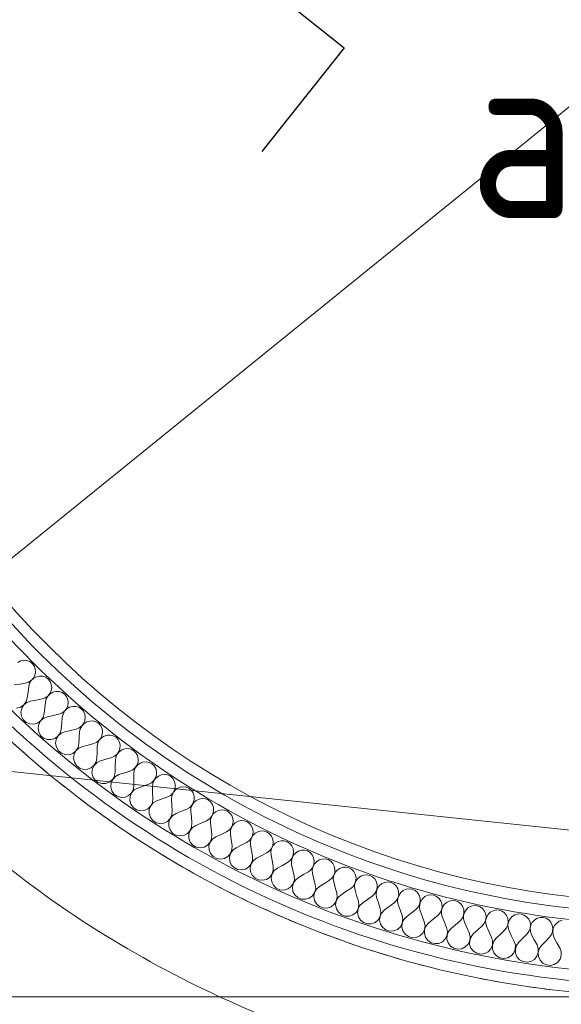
# Model space of a CAD drawing. Header units: millimetres. Extents: x -39149 to 267781, y -2340 to 58540.
# Tile 208 of 244: x 36311 to 36883, y 38920 to 39961. Entities that reach past the tile are written whole.
import ezdxf
from ezdxf.enums import TextEntityAlignment as Align

# ---------------------------------------------------------------- set-up
doc = ezdxf.new("R2010")
doc.units = ezdxf.units.MM
doc.header["$LTSCALE"] = 100
doc.header["$MEASUREMENT"] = 0
doc.linetypes.add('B0701', pattern=[46.823999, 31.199999, -15.624])
for name, color, linetype in [('22 C Binnenwanden', 7, 'Continuous'), ('22 C Binnenwanden Doorsnede-arcering', 7, 'Continuous'), ('22 C Binnenwanden Laagscheidingslijnen', 7, 'Continuous'), ('45 Plafond', 7, 'Continuous'), ('EL6311--_LICHT_BINNEN', 3, 'Continuous'), ('T Maatvoering 1_ 50', 7, 'Continuous')]:
    doc.layers.add(name, color=color, linetype=linetype)
doc.styles.add('BURO-018', font='isocp.shx', dxfattribs={"height": 180})

# ---------------------------------------------------------------- blocks, each defined once
blk = doc.blocks.new('Slab_121_7', base_point=(40134.1, 38927.6))
at = {"layer": '45 Plafond', "color": 8, "linetype": 'B0701', "lineweight": 0}
for points in [[(40134.1, 38927.6), (36994.9, 38927.6, -0.445204), (35975.5, 40059.7), (35886.2, 39209.2, 0.445204), (36994.9, 37978), (40267.5, 37978)], [(40044.2, 38823.6), (40148.4, 38082), (36994.9, 38082, -0.445204), (35989.6, 39198.4), (36010.8, 39399.4, 0.271031), (36994.9, 38823.6)]]:
    blk.add_lwpolyline(points, format="xyb", close=True, dxfattribs=at)
blk = doc.blocks.new('Slab_122_7', base_point=(40044.2, 38823.6))
at = {"layer": '45 Plafond', "color": 8, "linetype": 'B0701', "lineweight": 0}
blk.add_lwpolyline([(40044.2, 38823.6), (36994.9, 38823.6, -0.271031), (36010.8, 39399.4), (35989.6, 39198.4, 0.445204), (36994.9, 38082), (40148.4, 38082)], format="xyb", close=True, dxfattribs=at)
blk = doc.blocks.new('*X629')
at = {"layer": '22 C Binnenwanden Doorsnede-arcering', "color": 8, "linetype": 'Continuous', "lineweight": 0}
for p, q in [((36308.4, 39281.1), (36311.5, 39282.6)), ((36311.5, 39282.6), (36314.8, 39283.3)), ((36314.8, 39283.3), (36318.1, 39283)), ((36318.1, 39283), (36321.2, 39281.9)), ((36321.2, 39281.9), (36323.8, 39279.9)), ((36323.8, 39279.9), (36325.7, 39277.3)), ((36325.7, 39277.3), (36326.9, 39274.2)), ((36327.2, 39270.9), (36326.5, 39267.6)), ((36326.9, 39274.2), (36327.2, 39270.9)), ((36319.9, 39260.1), (36316.6, 39259.1)), ((36322.7, 39262), (36319.9, 39260.1)), ((36321, 39259), (36322.8, 39261.9)), ((36325, 39264.5), (36322.7, 39262)), ((36322.8, 39261.9), (36325.3, 39264.3)), ((36326.5, 39267.6), (36325, 39264.5)), ((36325.3, 39264.3), (36328.3, 39265.8)), ((36328.3, 39265.8), (36331.6, 39266.6)), ((36331.6, 39266.6), (36334.9, 39266.4)), ((36334.9, 39266.4), (36338, 39265.3)), ((36338, 39265.3), (36340.7, 39263.4)), ((36340.7, 39263.4), (36342.7, 39260.9)), ((36342.7, 39260.9), (36343.9, 39257.8)), ((36304.5, 39257.2), (36310.6, 39258.1)), ((36310.6, 39258.1), (36316.6, 39259.1)), ((36318.5, 39243.6), (36319.3, 39249.7)), ((36319.3, 39249.7), (36320.1, 39255.7)), ((36320.1, 39255.7), (36321, 39259)), ((36343.7, 39251.2), (36342.3, 39248.1)), ((36342.6, 39247.8), (36345.6, 39249.5)), ((36344.3, 39254.5), (36343.7, 39251.2)), ((36343.9, 39257.8), (36344.3, 39254.5)), ((36345.6, 39249.5), (36348.8, 39250.3)), ((36348.8, 39250.3), (36352.2, 39250.2)), ((36352.2, 39250.2), (36355.3, 39249.2)), ((36355.3, 39249.2), (36358, 39247.4)), ((36317.3, 39239.6), (36314.8, 39236.2)), ((36314.8, 39236.2), (36318.1, 39238.8)), ((36318.5, 39243.6), (36317.3, 39239.6)), ((36318.1, 39238.8), (36322, 39240.2)), ((36322, 39240.2), (36328, 39241.3)), ((36328, 39241.3), (36334.1, 39242.5)), ((36337.3, 39243.6), (36334.1, 39242.5)), ((36336.9, 39233.1), (36337.6, 39239.2)), ((36340.1, 39245.5), (36337.3, 39243.6)), ((36337.6, 39239.2), (36338.5, 39242.5)), ((36338.5, 39242.5), (36340.2, 39245.4)), ((36342.3, 39248.1), (36340.1, 39245.5)), ((36340.2, 39245.4), (36342.6, 39247.8)), ((36358, 39247.4), (36360.1, 39244.9)), ((36360.1, 39244.9), (36361.4, 39241.9)), ((36361.4, 39241.9), (36361.8, 39238.6)), ((36361.8, 39238.6), (36361.4, 39235.3)), ((36311.3, 39233.8), (36307.3, 39232.7)), ((36314.8, 39236.2), (36311.3, 39233.8)), ((36311.7, 39228.5), (36312.6, 39232.6)), ((36312.3, 39224.3), (36311.7, 39228.5)), ((36312.6, 39232.6), (36314.8, 39236.2)), ((36336.3, 39227), (36336.9, 39233.1)), ((36357.9, 39229.5), (36355.1, 39227.5)), ((36356.3, 39226.4), (36357.9, 39229.4)), ((36360, 39232.1), (36357.9, 39229.5)), ((36357.9, 39229.4), (36360.3, 39231.9)), ((36361.4, 39235.3), (36360, 39232.1)), ((36360.3, 39231.9), (36363.2, 39233.6)), ((36363.2, 39233.6), (36366.5, 39234.5)), ((36366.5, 39234.5), (36369.8, 39234.5)), ((36369.8, 39234.5), (36373, 39233.6)), ((36373, 39233.6), (36375.7, 39231.8)), ((36375.7, 39231.8), (36377.9, 39229.4)), ((36377.9, 39229.4), (36379.2, 39226.4)), ((36314.2, 39220.6), (36312.3, 39224.3)), ((36317.3, 39217.7), (36314.2, 39220.6)), ((36321.2, 39216.1), (36317.3, 39217.7)), ((36332.8, 39219.5), (36329.4, 39217)), ((36330.7, 39215.9), (36332.8, 39219.5)), ((36335.2, 39223), (36332.8, 39219.5)), ((36332.8, 39219.5), (36336, 39222.2)), ((36336.3, 39227), (36335.2, 39223)), ((36336, 39222.2), (36339.9, 39223.7)), ((36339.9, 39223.7), (36345.9, 39225)), ((36345.9, 39225), (36351.9, 39226.3)), ((36355.1, 39227.5), (36351.9, 39226.3)), ((36355, 39217), (36355.5, 39223.1)), ((36355.5, 39223.1), (36356.3, 39226.4)), ((36379.4, 39219.7), (36378.1, 39216.6)), ((36378.4, 39216.3), (36381.3, 39218.1)), ((36379.2, 39226.4), (36379.8, 39223.1)), ((36379.8, 39223.1), (36379.4, 39219.7)), ((36381.3, 39218.1), (36384.5, 39219.1)), ((36384.5, 39219.1), (36387.8, 39219.2)), ((36387.8, 39219.2), (36391, 39218.3)), ((36391, 39218.3), (36393.8, 39216.7)), ((36325.4, 39215.8), (36321.2, 39216.1)), ((36329.4, 39217), (36325.4, 39215.8)), ((36329.9, 39211.7), (36330.7, 39215.9)), ((36330.6, 39207.6), (36329.9, 39211.7)), ((36332.6, 39203.9), (36330.6, 39207.6)), ((36354.5, 39210.9), (36353.5, 39206.8)), ((36354.3, 39206.1), (36358.2, 39207.7)), ((36354.5, 39210.9), (36355, 39217)), ((36358.2, 39207.7), (36364.2, 39209.1)), ((36364.2, 39209.1), (36370.1, 39210.5)), ((36373.3, 39211.8), (36370.1, 39210.5)), ((36376, 39213.9), (36373.3, 39211.8)), ((36373.5, 39201.3), (36373.8, 39207.5)), ((36373.8, 39207.5), (36374.5, 39210.8)), ((36374.5, 39210.8), (36376.1, 39213.8)), ((36378.1, 39216.6), (36376, 39213.9)), ((36376.1, 39213.8), (36378.4, 39216.3)), ((36393.8, 39216.7), (36396, 39214.3)), ((36396, 39214.3), (36397.5, 39211.3)), ((36397.5, 39211.3), (36398.1, 39208)), ((36398.1, 39208), (36397.7, 39204.7)), ((36335.8, 39201.1), (36332.6, 39203.9)), ((36339.7, 39199.6), (36335.8, 39201.1)), ((36343.9, 39199.5), (36339.7, 39199.6)), ((36347.9, 39200.7), (36343.9, 39199.5)), ((36351.2, 39203.3), (36347.9, 39200.7)), ((36348.5, 39195.5), (36349.2, 39199.6)), ((36349.2, 39199.6), (36351.2, 39203.3)), ((36353.5, 39206.8), (36351.2, 39203.3)), ((36351.2, 39203.3), (36354.3, 39206.1)), ((36373.1, 39195.2), (36373.5, 39201.3)), ((36394.5, 39198.7), (36391.9, 39196.6)), ((36393.1, 39195.6), (36394.6, 39198.7)), ((36396.5, 39201.5), (36394.5, 39198.7)), ((36394.6, 39198.7), (36396.9, 39201.2)), ((36397.7, 39204.7), (36396.5, 39201.5)), ((36396.9, 39201.2), (36399.7, 39203.1)), ((36399.7, 39203.1), (36402.9, 39204.2)), ((36402.9, 39204.2), (36406.2, 39204.3)), ((36406.2, 39204.3), (36409.4, 39203.6)), ((36409.4, 39203.6), (36412.3, 39202)), ((36412.3, 39202), (36414.5, 39199.6)), ((36414.5, 39199.6), (36416.1, 39196.7)), ((36416.1, 39196.7), (36416.7, 39193.4)), ((36349.3, 39191.3), (36348.5, 39195.5)), ((36351.4, 39187.7), (36349.3, 39191.3)), ((36354.6, 39185), (36351.4, 39187.7)), ((36370, 39187.5), (36366.7, 39184.9)), ((36368.1, 39183.8), (36370, 39187.5)), ((36372.2, 39191.1), (36370, 39187.5)), ((36370, 39187.5), (36373.1, 39190.4)), ((36373.1, 39195.2), (36372.2, 39191.1)), ((36373.1, 39190.4), (36376.9, 39192.1)), ((36376.9, 39192.1), (36382.8, 39193.7)), ((36382.8, 39193.7), (36388.8, 39195.3)), ((36391.9, 39196.6), (36388.8, 39195.3)), ((36392.3, 39186.1), (36392.5, 39192.3)), ((36392.5, 39192.3), (36393.1, 39195.6)), ((36415.4, 39186.9), (36413.5, 39184.1)), ((36413.5, 39184), (36415.7, 39186.6)), ((36416.5, 39190.1), (36415.4, 39186.9)), ((36415.7, 39186.6), (36418.5, 39188.6)), ((36416.7, 39193.4), (36416.5, 39190.1)), ((36418.5, 39188.6), (36421.7, 39189.7)), ((36421.7, 39189.7), (36425, 39189.9)), ((36425, 39189.9), (36428.2, 39189.3)), ((36428.2, 39189.3), (36431.1, 39187.7)), ((36431.1, 39187.7), (36433.4, 39185.4)), ((36358.6, 39183.6), (36354.6, 39185)), ((36362.8, 39183.5), (36358.6, 39183.6)), ((36366.7, 39184.9), (36362.8, 39183.5)), ((36367.5, 39179.6), (36368.1, 39183.8)), ((36368.4, 39175.5), (36367.5, 39179.6)), ((36391.3, 39175.9), (36389.2, 39172.3)), ((36392.1, 39180), (36391.3, 39175.9)), ((36392.1, 39180), (36392.3, 39186.1)), ((36392.2, 39175.2), (36396, 39177)), ((36396, 39177), (36401.9, 39178.7)), ((36401.9, 39178.7), (36407.8, 39180.4)), ((36410.8, 39181.9), (36407.8, 39180.4)), ((36413.5, 39184.1), (36410.8, 39181.9)), ((36411.5, 39171.4), (36411.6, 39177.5)), ((36411.6, 39177.5), (36412.1, 39180.9)), ((36412.1, 39180.9), (36413.5, 39184)), ((36433.4, 39185.4), (36435, 39182.6)), ((36435.6, 39176), (36434.6, 39172.7)), ((36435, 39182.6), (36435.8, 39179.3)), ((36435.8, 39179.3), (36435.6, 39176)), ((36440.8, 39175.7), (36444.1, 39176)), ((36444.1, 39176), (36447.3, 39175.4)), ((36370.6, 39172), (36368.4, 39175.5)), ((36373.9, 39169.3), (36370.6, 39172)), ((36377.9, 39168), (36373.9, 39169.3)), ((36382.1, 39168.1), (36377.9, 39168)), ((36386, 39169.5), (36382.1, 39168.1)), ((36389.2, 39172.3), (36386, 39169.5)), ((36386.9, 39164.3), (36387.4, 39168.5)), ((36387.4, 39168.5), (36389.2, 39172.2)), ((36389.2, 39172.2), (36392.2, 39175.2)), ((36411.5, 39165.3), (36411.5, 39171.4)), ((36421.3, 39164.2), (36427.1, 39166.1)), ((36430.2, 39167.6), (36427.1, 39166.1)), ((36432.7, 39169.8), (36430.2, 39167.6)), ((36431, 39163.3), (36431.5, 39166.7)), ((36431.5, 39166.7), (36432.8, 39169.8)), ((36434.6, 39172.7), (36432.7, 39169.8)), ((36432.8, 39169.8), (36434.9, 39172.5)), ((36434.9, 39172.5), (36437.7, 39174.5)), ((36437.7, 39174.5), (36440.8, 39175.7)), ((36447.3, 39175.4), (36450.3, 39174)), ((36450.3, 39174), (36452.6, 39171.7)), ((36452.6, 39171.7), (36454.3, 39168.9)), ((36454.3, 39168.9), (36455.1, 39165.7)), ((36455.1, 39165.7), (36455.1, 39162.3)), ((36387.9, 39160.2), (36386.9, 39164.3)), ((36390.2, 39156.7), (36387.9, 39160.2)), ((36393.5, 39154.2), (36390.2, 39156.7)), ((36408.8, 39157.5), (36405.6, 39154.7)), ((36407, 39153.6), (36408.8, 39157.4)), ((36410.8, 39161.1), (36408.8, 39157.5)), ((36408.8, 39157.4), (36411.7, 39160.5)), ((36411.5, 39165.3), (36410.8, 39161.1)), ((36411.7, 39160.5), (36415.4, 39162.4)), ((36415.4, 39162.4), (36421.3, 39164.2)), ((36431.1, 39157.2), (36431, 39163.3)), ((36431.2, 39151), (36431.1, 39157.2)), ((36452.3, 39156.1), (36449.8, 39153.8)), ((36451.2, 39152.9), (36452.4, 39156.1)), ((36454.1, 39159), (36452.3, 39156.1)), ((36452.4, 39156.1), (36454.5, 39158.8)), ((36455.1, 39162.3), (36454.1, 39159)), ((36454.5, 39158.8), (36457.2, 39160.9)), ((36457.2, 39160.9), (36460.3, 39162.2)), ((36460.3, 39162.2), (36463.6, 39162.6)), ((36463.6, 39162.6), (36466.8, 39162.1)), ((36466.8, 39162.1), (36469.8, 39160.7)), ((36469.8, 39160.7), (36472.2, 39158.5)), ((36472.2, 39158.5), (36473.9, 39155.7)), ((36473.9, 39155.7), (36474.8, 39152.5)), ((36397.6, 39152.9), (36393.5, 39154.2)), ((36401.7, 39153.1), (36397.6, 39152.9)), ((36405.6, 39154.7), (36401.7, 39153.1)), ((36406.7, 39149.4), (36407, 39153.6)), ((36407.8, 39145.4), (36406.7, 39149.4)), ((36410.1, 39141.9), (36407.8, 39145.4)), ((36430.6, 39146.9), (36428.7, 39143.1)), ((36428.7, 39143.1), (36431.5, 39146.2)), ((36431.2, 39151), (36430.6, 39146.9)), ((36431.5, 39146.2), (36435.2, 39148.2)), ((36435.2, 39148.2), (36441, 39150.2)), ((36441, 39150.2), (36446.8, 39152.2)), ((36449.8, 39153.8), (36446.8, 39152.2)), ((36450.8, 39149.5), (36451.2, 39152.9)), ((36451, 39143.4), (36450.8, 39149.5)), ((36474, 39145.9), (36472.3, 39142.9)), ((36472.4, 39142.8), (36474.3, 39145.6)), ((36474.9, 39149.1), (36474, 39145.9)), ((36474.3, 39145.6), (36477, 39147.8)), ((36474.8, 39152.5), (36474.9, 39149.1)), ((36477, 39147.8), (36480.1, 39149.1)), ((36480.1, 39149.1), (36483.3, 39149.6)), ((36483.3, 39149.6), (36486.6, 39149.2)), ((36486.6, 39149.2), (36489.6, 39147.9)), ((36489.6, 39147.9), (36492.1, 39145.8)), ((36492.1, 39145.8), (36493.9, 39143)), ((36413.6, 39139.5), (36410.1, 39141.9)), ((36417.6, 39138.3), (36413.6, 39139.5)), ((36421.8, 39138.6), (36417.6, 39138.3)), ((36425.6, 39140.3), (36421.8, 39138.6)), ((36428.7, 39143.1), (36425.6, 39140.3)), ((36426.8, 39135.1), (36427.1, 39139.3)), ((36428, 39131.1), (36426.8, 39135.1)), ((36427.1, 39139.3), (36428.7, 39143.1)), ((36451.3, 39137.3), (36450.8, 39133.1)), ((36451.3, 39137.3), (36451, 39143.4)), ((36451.7, 39132.5), (36455.4, 39134.6)), ((36455.4, 39134.6), (36461.1, 39136.7)), ((36461.1, 39136.7), (36466.9, 39138.9)), ((36469.8, 39140.5), (36466.9, 39138.9)), ((36472.3, 39142.9), (36469.8, 39140.5)), ((36470.9, 39136.3), (36471.2, 39139.6)), ((36471.3, 39130.1), (36470.9, 39136.3)), ((36471.2, 39139.6), (36472.4, 39142.8)), ((36493.9, 39143), (36494.9, 39139.8)), ((36495, 39136.5), (36494.2, 39133.2)), ((36494.5, 39133), (36497.1, 39135.2)), ((36494.9, 39139.8), (36495, 39136.5)), ((36497.1, 39135.2), (36500.2, 39136.6)), ((36500.2, 39136.6), (36503.4, 39137.2)), ((36503.4, 39137.2), (36506.7, 39136.8)), ((36506.7, 39136.8), (36509.7, 39135.6)), ((36509.7, 39135.6), (36512.3, 39133.5)), ((36430.4, 39127.7), (36428, 39131.1)), ((36433.9, 39125.3), (36430.4, 39127.7)), ((36438, 39124.2), (36433.9, 39125.3)), ((36442.2, 39124.6), (36438, 39124.2)), ((36446, 39126.4), (36442.2, 39124.6)), ((36449, 39129.3), (36446, 39126.4)), ((36447.3, 39121.2), (36447.4, 39125.4)), ((36447.4, 39125.4), (36449, 39129.3)), ((36450.8, 39133.1), (36449, 39129.3)), ((36449, 39129.3), (36451.7, 39132.5)), ((36471.7, 39124), (36471.3, 39130.1)), ((36471.7, 39124), (36471.3, 39119.8)), ((36481.6, 39123.7), (36487.2, 39126)), ((36490.2, 39127.7), (36487.2, 39126)), ((36492.5, 39130.2), (36490.2, 39127.7)), ((36491.3, 39123.5), (36491.5, 39126.9)), ((36491.5, 39126.9), (36492.6, 39130.1)), ((36494.2, 39133.2), (36492.5, 39130.2)), ((36492.6, 39130.1), (36494.5, 39133)), ((36512.3, 39133.5), (36514.1, 39130.8)), ((36514.1, 39130.8), (36515.2, 39127.7)), ((36515.4, 39124.3), (36514.7, 39121)), ((36515.2, 39127.7), (36515.4, 39124.3)), ((36517.6, 39123.1), (36520.6, 39124.6)), ((36520.6, 39124.6), (36523.8, 39125.2)), ((36523.8, 39125.2), (36527.1, 39125)), ((36527.1, 39125), (36530.2, 39123.8)), ((36448.6, 39117.2), (36447.3, 39121.2)), ((36451.1, 39113.9), (36448.6, 39117.2)), ((36454.6, 39111.6), (36451.1, 39113.9)), ((36469.6, 39116), (36466.7, 39113)), ((36468.1, 39112.1), (36469.6, 39116)), ((36471.3, 39119.8), (36469.6, 39116)), ((36469.6, 39116), (36472.3, 39119.3)), ((36472.3, 39119.3), (36475.8, 39121.4)), ((36475.8, 39121.4), (36481.6, 39123.7)), ((36491.9, 39117.4), (36491.3, 39123.5)), ((36492.5, 39111.3), (36491.9, 39117.4)), ((36502.3, 39111.2), (36507.9, 39113.7)), ((36510.8, 39115.4), (36507.9, 39113.7)), ((36513.1, 39118), (36510.8, 39115.4)), ((36512.1, 39111.3), (36512.2, 39114.6)), ((36512.2, 39114.6), (36513.2, 39117.9)), ((36514.7, 39121), (36513.1, 39118)), ((36513.2, 39117.9), (36515, 39120.8)), ((36515, 39120.8), (36517.6, 39123.1)), ((36530.2, 39123.8), (36532.7, 39121.8)), ((36532.7, 39121.8), (36534.7, 39119.1)), ((36534.7, 39119.1), (36535.8, 39116)), ((36535.8, 39116), (36536.1, 39112.7)), ((36541.3, 39113.1), (36544.5, 39113.8)), ((36544.5, 39113.8), (36547.8, 39113.6)), ((36547.8, 39113.6), (36550.9, 39112.5)), ((36458.7, 39110.7), (36454.6, 39111.6)), ((36462.9, 39111.1), (36458.7, 39110.7)), ((36466.7, 39113), (36462.9, 39111.1)), ((36468.1, 39107.9), (36468.1, 39112.1)), ((36469.5, 39103.9), (36468.1, 39107.9)), ((36472.1, 39100.7), (36469.5, 39103.9)), ((36490.5, 39103.2), (36487.7, 39100.2)), ((36489.2, 39099.3), (36490.5, 39103.2)), ((36492.2, 39107.1), (36490.5, 39103.2)), ((36490.5, 39103.2), (36493.1, 39106.5)), ((36492.5, 39111.3), (36492.2, 39107.1)), ((36493.1, 39106.5), (36496.6, 39108.8)), ((36496.6, 39108.8), (36502.3, 39111.2)), ((36512.8, 39105.2), (36512.1, 39111.3)), ((36513.5, 39099.1), (36512.8, 39105.2)), ((36531.7, 39103.7), (36528.9, 39101.8)), ((36534, 39106.2), (36531.7, 39103.7)), ((36533.1, 39102.9), (36534.1, 39106.2)), ((36535.5, 39109.3), (36534, 39106.2)), ((36534.1, 39106.2), (36535.9, 39109.1)), ((36536.1, 39112.7), (36535.5, 39109.3)), ((36535.9, 39109.1), (36538.3, 39111.5)), ((36538.3, 39111.5), (36541.3, 39113.1)), ((36550.9, 39112.5), (36553.5, 39110.6)), ((36553.5, 39110.6), (36555.5, 39108)), ((36555.5, 39108), (36556.8, 39104.9)), ((36556.8, 39104.9), (36557.1, 39101.5)), ((36475.7, 39098.5), (36472.1, 39100.7)), ((36479.8, 39097.6), (36475.7, 39098.5)), ((36484, 39098.2), (36479.8, 39097.6)), ((36487.7, 39100.2), (36484, 39098.2)), ((36489.2, 39095.1), (36489.2, 39099.3)), ((36490.7, 39091.1), (36489.2, 39095.1)), ((36513.3, 39094.9), (36511.8, 39091)), ((36511.8, 39091), (36514.3, 39094.3)), ((36513.5, 39099.1), (36513.3, 39094.9)), ((36514.3, 39094.3), (36517.8, 39096.7)), ((36517.8, 39096.7), (36523.3, 39099.2)), ((36523.3, 39099.2), (36528.9, 39101.8)), ((36533.1, 39099.5), (36533.1, 39102.9)), ((36534, 39093.4), (36533.1, 39099.5)), ((36534.9, 39087.4), (36534, 39093.4)), ((36555.2, 39095.1), (36553, 39092.4)), ((36554.4, 39091.7), (36555.2, 39095)), ((36556.6, 39098.2), (36555.2, 39095.1)), ((36555.2, 39095), (36556.9, 39098)), ((36557.1, 39101.5), (36556.6, 39098.2)), ((36556.9, 39098), (36559.3, 39100.4)), ((36559.3, 39100.4), (36562.3, 39102)), ((36562.3, 39102), (36565.5, 39102.9)), ((36565.5, 39102.9), (36568.8, 39102.7)), ((36568.8, 39102.7), (36571.9, 39101.7)), ((36571.9, 39101.7), (36574.6, 39099.9)), ((36574.6, 39099.9), (36576.6, 39097.3)), ((36576.6, 39097.3), (36577.9, 39094.3)), ((36577.9, 39094.3), (36578.4, 39090.9)), ((36493.4, 39087.9), (36490.7, 39091.1)), ((36497.1, 39085.8), (36493.4, 39087.9)), ((36501.2, 39085.1), (36497.1, 39085.8)), ((36505.3, 39085.8), (36501.2, 39085.1)), ((36509, 39087.8), (36505.3, 39085.8)), ((36511.8, 39091), (36509, 39087.8)), ((36510.5, 39087), (36511.8, 39091)), ((36510.7, 39082.8), (36510.5, 39087)), ((36512.2, 39078.9), (36510.7, 39082.8)), ((36534.8, 39083.2), (36533.3, 39079.2)), ((36533.3, 39079.2), (36535.7, 39082.7)), ((36534.9, 39087.4), (36534.8, 39083.2)), ((36535.7, 39082.7), (36539.2, 39085.1)), ((36539.2, 39085.1), (36544.7, 39087.8)), ((36544.7, 39087.8), (36550.2, 39090.5)), ((36553, 39092.4), (36550.2, 39090.5)), ((36554.5, 39088.3), (36554.4, 39091.7)), ((36555.5, 39082.3), (36554.5, 39088.3)), ((36556.5, 39076.2), (36555.5, 39082.3)), ((36576.6, 39084.4), (36574.5, 39081.7)), ((36575.9, 39081), (36576.7, 39084.4)), ((36577.9, 39087.5), (36576.6, 39084.4)), ((36576.7, 39084.4), (36578.3, 39087.4)), ((36578.4, 39090.9), (36577.9, 39087.5)), ((36578.3, 39087.4), (36580.6, 39089.8)), ((36580.6, 39089.8), (36583.5, 39091.6)), ((36583.5, 39091.6), (36586.7, 39092.5)), ((36586.7, 39092.5), (36590, 39092.4)), ((36590, 39092.4), (36593.1, 39091.5)), ((36593.1, 39091.5), (36595.9, 39089.7)), ((36595.9, 39089.7), (36598, 39087.2)), ((36598, 39087.2), (36599.4, 39084.2)), ((36599.4, 39084.2), (36599.9, 39080.8)), ((36605, 39081.6), (36608.2, 39082.6)), ((36608.2, 39082.6), (36611.5, 39082.6)), ((36611.5, 39082.6), (36614.7, 39081.8)), ((36515, 39075.7), (36512.2, 39078.9)), ((36518.7, 39073.7), (36515, 39075.7)), ((36522.9, 39073.1), (36518.7, 39073.7)), ((36527, 39073.9), (36522.9, 39073.1)), ((36530.6, 39076), (36527, 39073.9)), ((36533.3, 39079.2), (36530.6, 39076)), ((36532.2, 39075.2), (36533.3, 39079.2)), ((36532.4, 39071), (36532.2, 39075.2)), ((36556.5, 39072), (36555.1, 39068.1)), ((36556.5, 39076.2), (36556.5, 39072)), ((36557.5, 39071.5), (36560.8, 39074)), ((36560.8, 39074), (36566.3, 39076.9)), ((36566.3, 39076.9), (36571.7, 39079.7)), ((36574.5, 39081.7), (36571.7, 39079.7)), ((36576.1, 39077.6), (36575.9, 39081)), ((36577.2, 39071.6), (36576.1, 39077.6)), ((36598.3, 39074.3), (36596.2, 39071.6)), ((36597.7, 39070.9), (36598.4, 39074.2)), ((36599.5, 39077.5), (36598.3, 39074.3)), ((36598.4, 39074.2), (36599.9, 39077.3)), ((36599.9, 39080.8), (36599.5, 39077.5)), ((36599.9, 39077.3), (36602.2, 39079.8)), ((36602.2, 39079.8), (36605, 39081.6)), ((36614.7, 39081.8), (36617.4, 39080.1)), ((36617.4, 39080.1), (36619.6, 39077.6)), ((36619.6, 39077.6), (36621.1, 39074.6)), ((36621.1, 39074.6), (36621.7, 39071.3)), ((36624, 39070.3), (36626.8, 39072.2)), ((36626.8, 39072.2), (36630, 39073.2)), ((36630, 39073.2), (36633.2, 39073.4)), ((36633.2, 39073.4), (36636.4, 39072.6)), ((36636.4, 39072.6), (36639.2, 39070.9)), ((36534.1, 39067.2), (36532.4, 39071)), ((36537, 39064.1), (36534.1, 39067.2)), ((36540.7, 39062.2), (36537, 39064.1)), ((36544.9, 39061.6), (36540.7, 39062.2)), ((36549, 39062.5), (36544.9, 39061.6)), ((36552.5, 39064.8), (36549, 39062.5)), ((36555.1, 39068.1), (36552.5, 39064.8)), ((36554.1, 39064), (36555.2, 39068)), ((36554.5, 39059.8), (36554.1, 39064)), ((36555.2, 39068), (36557.5, 39071.5)), ((36578.4, 39065.6), (36577.2, 39071.6)), ((36578.5, 39061.4), (36577.2, 39057.4)), ((36578.4, 39065.6), (36578.5, 39061.4)), ((36579.5, 39060.9), (36582.8, 39063.5)), ((36582.8, 39063.5), (36588.2, 39066.5)), ((36588.2, 39066.5), (36593.5, 39069.5)), ((36596.2, 39071.6), (36593.5, 39069.5)), ((36597.9, 39067.5), (36597.7, 39070.9)), ((36599.2, 39061.5), (36597.9, 39067.5)), ((36600.5, 39055.5), (36599.2, 39061.5)), ((36618.2, 39061.9), (36615.6, 39059.8)), ((36620.2, 39064.7), (36618.2, 39061.9)), ((36619.7, 39061.3), (36620.3, 39064.7)), ((36621.4, 39067.9), (36620.2, 39064.7)), ((36620.3, 39064.7), (36621.8, 39067.7)), ((36621.7, 39071.3), (36621.4, 39067.9)), ((36621.8, 39067.7), (36624, 39070.3)), ((36639.2, 39070.9), (36641.5, 39068.6)), ((36641.5, 39068.6), (36643, 39065.6)), ((36643, 39065.6), (36643.7, 39062.3)), ((36643.7, 39062.3), (36643.5, 39058.9)), ((36643.9, 39058.8), (36646, 39061.4)), ((36646, 39061.4), (36648.8, 39063.3)), ((36648.8, 39063.3), (36651.9, 39064.5)), ((36651.9, 39064.5), (36655.2, 39064.7)), ((36655.2, 39064.7), (36658.4, 39064)), ((36658.4, 39064), (36661.2, 39062.4)), ((36661.2, 39062.4), (36663.5, 39060.1)), ((36556.2, 39056), (36554.5, 39059.8)), ((36559.2, 39053), (36556.2, 39056)), ((36563, 39051.2), (36559.2, 39053)), ((36567.1, 39050.7), (36563, 39051.2)), ((36571.2, 39051.7), (36567.1, 39050.7)), ((36574.7, 39054), (36571.2, 39051.7)), ((36577.2, 39057.4), (36574.7, 39054)), ((36576.3, 39053.3), (36577.3, 39057.4)), ((36576.8, 39049.1), (36576.3, 39053.3)), ((36577.3, 39057.4), (36579.5, 39060.9)), ((36600.8, 39051.3), (36599.6, 39047.3)), ((36600.5, 39055.5), (36600.8, 39051.3)), ((36601.8, 39050.9), (36605, 39053.6)), ((36605, 39053.6), (36610.3, 39056.7)), ((36610.3, 39056.7), (36615.6, 39059.8)), ((36620, 39057.9), (36619.7, 39061.3)), ((36621.5, 39052), (36620, 39057.9)), ((36622.9, 39046), (36621.5, 39052)), ((36640.5, 39052.9), (36637.9, 39050.7)), ((36642.4, 39055.7), (36640.5, 39052.9)), ((36641.9, 39052.3), (36642.5, 39055.6)), ((36642.3, 39048.9), (36641.9, 39052.3)), ((36643.5, 39058.9), (36642.4, 39055.7)), ((36642.5, 39055.6), (36643.9, 39058.8)), ((36663.5, 39060.1), (36665.1, 39057.1)), ((36665.1, 39057.1), (36665.9, 39053.9)), ((36665.9, 39053.9), (36665.8, 39050.5)), ((36666.2, 39050.3), (36668.3, 39053)), ((36668.3, 39053), (36671, 39055)), ((36671, 39055), (36674.1, 39056.2)), ((36674.1, 39056.2), (36677.3, 39056.5)), ((36677.3, 39056.5), (36680.5, 39055.9)), ((36680.5, 39055.9), (36683.4, 39054.4)), ((36683.4, 39054.4), (36685.8, 39052.1)), ((36685.8, 39052.1), (36687.5, 39049.2)), ((36578.6, 39045.4), (36576.8, 39049.1)), ((36581.6, 39042.5), (36578.6, 39045.4)), ((36585.5, 39040.7), (36581.6, 39042.5)), ((36589.7, 39040.4), (36585.5, 39040.7)), ((36593.7, 39041.5), (36589.7, 39040.4)), ((36597.2, 39043.9), (36593.7, 39041.5)), ((36599.6, 39047.3), (36597.2, 39043.9)), ((36598.8, 39043.2), (36599.6, 39047.3)), ((36599.3, 39039), (36598.8, 39043.2)), ((36599.6, 39047.3), (36601.8, 39050.9)), ((36623.3, 39041.8), (36622.2, 39037.8)), ((36622.2, 39037.8), (36624.3, 39041.4)), ((36622.9, 39046), (36623.3, 39041.8)), ((36624.3, 39041.4), (36627.4, 39044.2)), ((36627.4, 39044.2), (36632.7, 39047.4)), ((36632.7, 39047.4), (36637.9, 39050.7)), ((36643.9, 39043), (36642.3, 39048.9)), ((36645.6, 39037), (36643.9, 39043)), ((36655.3, 39038.7), (36660.4, 39042.1)), ((36662.9, 39044.3), (36660.4, 39042.1)), ((36664.8, 39047.2), (36662.9, 39044.3)), ((36664.4, 39043.8), (36664.8, 39047.2)), ((36664.9, 39040.4), (36664.4, 39043.8)), ((36665.8, 39050.5), (36664.8, 39047.2)), ((36664.8, 39047.2), (36666.2, 39050.3)), ((36688.3, 39042.6), (36687.3, 39039.3)), ((36687.4, 39039.2), (36688.7, 39042.4)), ((36687.5, 39049.2), (36688.3, 39046)), ((36688.3, 39046), (36688.3, 39042.6)), ((36688.7, 39042.4), (36690.7, 39045.2)), ((36690.7, 39045.2), (36693.3, 39047.2)), ((36693.3, 39047.2), (36696.4, 39048.5)), ((36696.4, 39048.5), (36699.7, 39048.9)), ((36699.7, 39048.9), (36702.9, 39048.4)), ((36702.9, 39048.4), (36705.8, 39046.9)), ((36705.8, 39046.9), (36708.2, 39044.7)), ((36708.2, 39044.7), (36710, 39041.9)), ((36710, 39041.9), (36710.9, 39038.6)), ((36715.9, 39040), (36719, 39041.4)), ((36719, 39041.4), (36722.2, 39041.8)), ((36722.2, 39041.8), (36725.4, 39041.4)), ((36725.4, 39041.4), (36728.4, 39040)), ((36601.3, 39035.3), (36599.3, 39039)), ((36604.4, 39032.5), (36601.3, 39035.3)), ((36608.3, 39030.8), (36604.4, 39032.5)), ((36612.5, 39030.6), (36608.3, 39030.8)), ((36616.5, 39031.8), (36612.5, 39030.6)), ((36619.8, 39034.3), (36616.5, 39031.8)), ((36622.2, 39037.8), (36619.8, 39034.3)), ((36621.5, 39033.6), (36622.2, 39037.8)), ((36622.1, 39029.5), (36621.5, 39033.6)), ((36646, 39032.9), (36645, 39028.8)), ((36645, 39028.8), (36647, 39032.5)), ((36645.6, 39037), (36646, 39032.9)), ((36647, 39032.5), (36650.1, 39035.3)), ((36650.1, 39035.3), (36655.3, 39038.7)), ((36666.6, 39034.5), (36664.9, 39040.4)), ((36668.4, 39028.7), (36666.6, 39034.5)), ((36673, 39027), (36678.1, 39030.5)), ((36678.1, 39030.5), (36683.1, 39034)), ((36685.6, 39036.4), (36683.1, 39034)), ((36687.3, 39039.3), (36685.6, 39036.4)), ((36687.1, 39035.9), (36687.4, 39039.2)), ((36687.7, 39032.5), (36687.1, 39035.9)), ((36689.5, 39026.7), (36687.7, 39032.5)), ((36710.1, 39031.9), (36708.4, 39029)), ((36709.9, 39028.5), (36710.2, 39031.9)), ((36711, 39035.2), (36710.1, 39031.9)), ((36710.2, 39031.9), (36711.4, 39035.1)), ((36710.9, 39038.6), (36711, 39035.2)), ((36711.4, 39035.1), (36713.3, 39037.9)), ((36713.3, 39037.9), (36715.9, 39040)), ((36728.4, 39040), (36730.9, 39037.9)), ((36730.9, 39037.9), (36732.7, 39035.1)), ((36732.7, 39035.1), (36733.7, 39031.9)), ((36733.7, 39031.9), (36733.8, 39028.5)), ((36734.2, 39028.3), (36736.1, 39031.2)), ((36736.1, 39031.2), (36738.7, 39033.4)), ((36738.7, 39033.4), (36741.7, 39034.8)), ((36741.7, 39034.8), (36744.9, 39035.4)), ((36744.9, 39035.4), (36748.1, 39035)), ((36748.1, 39035), (36751.1, 39033.7)), ((36751.1, 39033.7), (36753.7, 39031.6)), ((36753.7, 39031.6), (36755.6, 39028.8)), ((36624.2, 39025.8), (36622.1, 39029.5)), ((36627.3, 39023.1), (36624.2, 39025.8)), ((36631.3, 39021.5), (36627.3, 39023.1)), ((36635.5, 39021.4), (36631.3, 39021.5)), ((36639.5, 39022.7), (36635.5, 39021.4)), ((36642.8, 39025.3), (36639.5, 39022.7)), ((36645, 39028.8), (36642.8, 39025.3)), ((36644.4, 39024.6), (36645, 39028.8)), ((36645.2, 39020.5), (36644.4, 39024.6)), ((36647.3, 39016.9), (36645.2, 39020.5)), ((36668.1, 39020.4), (36665.9, 39016.8)), ((36667.6, 39016.2), (36668.1, 39020.4)), ((36668.9, 39024.5), (36668.1, 39020.4)), ((36668.1, 39020.4), (36670, 39024.1)), ((36668.4, 39028.7), (36668.9, 39024.5)), ((36670, 39024.1), (36673, 39027)), ((36691.4, 39020.8), (36689.5, 39026.7)), ((36691.4, 39020.8), (36692.1, 39016.7)), ((36696.1, 39019.3), (36701.1, 39022.9)), ((36701.1, 39022.9), (36706, 39026.6)), ((36708.4, 39029), (36706, 39026.6)), ((36710.6, 39025.2), (36709.9, 39028.5)), ((36712.6, 39019.4), (36710.6, 39025.2)), ((36724.2, 39015.9), (36729.1, 39019.7)), ((36731.4, 39022.1), (36729.1, 39019.7)), ((36733.1, 39025.1), (36731.4, 39022.1)), ((36733, 39021.7), (36733.2, 39025.1)), ((36733.7, 39018.4), (36733, 39021.7)), ((36733.8, 39028.5), (36733.1, 39025.1)), ((36733.2, 39025.1), (36734.2, 39028.3)), ((36755.6, 39028.8), (36756.7, 39025.7)), ((36756.9, 39022.3), (36756.2, 39018.9)), ((36756.3, 39018.9), (36757.3, 39022.2)), ((36756.7, 39025.7), (36756.9, 39022.3)), ((36757.3, 39022.2), (36759.1, 39025)), ((36759.1, 39025), (36761.6, 39027.3)), ((36761.6, 39027.3), (36764.5, 39028.8)), ((36764.5, 39028.8), (36767.8, 39029.4)), ((36767.8, 39029.4), (36771, 39029.1)), ((36771, 39029.1), (36774, 39027.9)), ((36774, 39027.9), (36776.6, 39025.9)), ((36776.6, 39025.9), (36778.6, 39023.2)), ((36778.6, 39023.2), (36779.7, 39020)), ((36779.7, 39020), (36780, 39016.6)), ((36782.2, 39019.5), (36784.6, 39021.8)), ((36784.6, 39021.8), (36787.6, 39023.4)), ((36787.6, 39023.4), (36790.8, 39024.1)), ((36790.8, 39024.1), (36794, 39023.8)), ((36794, 39023.8), (36797.1, 39022.7)), ((36797.1, 39022.7), (36799.7, 39020.7)), ((36799.7, 39020.7), (36801.7, 39018.1)), ((36650.5, 39014.2), (36647.3, 39016.9)), ((36654.5, 39012.8), (36650.5, 39014.2)), ((36658.7, 39012.8), (36654.5, 39012.8)), ((36662.7, 39014.2), (36658.7, 39012.8)), ((36665.9, 39016.8), (36662.7, 39014.2)), ((36668.4, 39012.1), (36667.6, 39016.2)), ((36670.7, 39008.6), (36668.4, 39012.1)), ((36691.3, 39012.6), (36689.2, 39008.9)), ((36690.9, 39008.4), (36691.3, 39012.6)), ((36692.1, 39016.7), (36691.3, 39012.6)), ((36691.3, 39012.6), (36693.1, 39016.4)), ((36693.1, 39016.4), (36696.1, 39019.3)), ((36714.7, 39013.6), (36712.6, 39019.4)), ((36714.7, 39013.6), (36715.4, 39009.5)), ((36715.4, 39009.5), (36714.8, 39005.3)), ((36716.5, 39009.1), (36719.3, 39012.2)), ((36719.3, 39012.2), (36724.2, 39015.9)), ((36735.9, 39012.6), (36733.7, 39018.4)), ((36738.1, 39006.9), (36735.9, 39012.6)), ((36742.8, 39005.6), (36747.6, 39009.5)), ((36747.6, 39009.5), (36752.3, 39013.4)), ((36754.6, 39015.9), (36752.3, 39013.4)), ((36756.2, 39018.9), (36754.6, 39015.9)), ((36756.2, 39015.5), (36756.3, 39018.9)), ((36757, 39012.2), (36756.2, 39015.5)), ((36759.3, 39006.5), (36757, 39012.2)), ((36778, 39010.2), (36775.7, 39007.6)), ((36779.4, 39013.3), (36778, 39010.2)), ((36780, 39016.6), (36779.4, 39013.3)), ((36779.5, 39013.3), (36780.4, 39016.5)), ((36779.5, 39009.8), (36779.5, 39013.3)), ((36780.4, 39006.6), (36779.5, 39009.8)), ((36780.4, 39016.5), (36782.2, 39019.5)), ((36801.7, 39018.1), (36803, 39015)), ((36803.3, 39011.6), (36802.8, 39008.2)), ((36802.9, 39008.2), (36803.8, 39011.5)), ((36803, 39015), (36803.3, 39011.6)), ((36803.8, 39011.5), (36805.4, 39014.5)), ((36805.4, 39014.5), (36807.8, 39016.9)), ((36807.8, 39016.9), (36810.7, 39018.5)), ((36810.7, 39018.5), (36813.9, 39019.3)), ((36813.9, 39019.3), (36817.1, 39019.1)), ((36817.1, 39019.1), (36820.2, 39018.1)), ((36820.2, 39018.1), (36822.9, 39016.2)), ((36822.9, 39016.2), (36825, 39013.6)), ((36825, 39013.6), (36826.3, 39010.5)), ((36826.3, 39010.5), (36826.8, 39007.1)), ((36827.2, 39007), (36828.8, 39010.1)), ((36828.8, 39010.1), (36831.1, 39012.5)), ((36831.1, 39012.5), (36833.9, 39014.2)), ((36833.9, 39014.2), (36837.1, 39015.1)), ((36837.1, 39015.1), (36840.4, 39015)), ((36840.4, 39015), (36843.5, 39014)), ((36843.5, 39014), (36846.2, 39012.2)), ((36846.2, 39012.2), (36848.4, 39009.7)), ((36848.4, 39009.7), (36849.8, 39006.6)), ((36854.5, 39008.7), (36857.3, 39010.5)), ((36857.3, 39010.5), (36860.4, 39011.5)), ((36860.4, 39011.5), (36863.7, 39011.5)), ((36863.7, 39011.5), (36866.8, 39010.6)), ((36866.8, 39010.6), (36869.6, 39008.8)), ((36673.9, 39006), (36670.7, 39008.6)), ((36677.9, 39004.6), (36673.9, 39006)), ((36682.1, 39004.7), (36677.9, 39004.6)), ((36686.1, 39006.2), (36682.1, 39004.7)), ((36689.2, 39008.9), (36686.1, 39006.2)), ((36691.9, 39004.3), (36690.9, 39008.4)), ((36694.2, 39000.8), (36691.9, 39004.3)), ((36697.6, 38998.3), (36694.2, 39000.8)), ((36712.8, 39001.6), (36709.7, 38998.8)), ((36714.8, 39005.3), (36712.8, 39001.6)), ((36714.4, 39001.1), (36714.8, 39005.3)), ((36715.5, 38997.1), (36714.4, 39001.1)), ((36714.8, 39005.3), (36716.5, 39009.1)), ((36738.1, 39006.9), (36738.9, 39002.8)), ((36738.9, 39002.8), (36738.4, 38998.7)), ((36738.4, 38998.6), (36740, 39002.5)), ((36740, 39002.5), (36742.8, 39005.6)), ((36761.6, 39000.8), (36759.3, 39006.5)), ((36761.6, 39000.8), (36762.6, 38996.7)), ((36763.7, 38996.5), (36766.4, 38999.7)), ((36766.4, 38999.7), (36771.1, 39003.7)), ((36771.1, 39003.7), (36775.7, 39007.6)), ((36782.9, 39000.9), (36780.4, 39006.6)), ((36785.4, 38995.3), (36782.9, 39000.9)), ((36794.7, 38998.4), (36799.3, 39002.5)), ((36801.4, 39005.1), (36799.3, 39002.5)), ((36802.8, 39008.2), (36801.4, 39005.1)), ((36803, 39004.8), (36802.9, 39008.2)), ((36804, 39001.5), (36803, 39004.8)), ((36806.6, 38996), (36804, 39001.5)), ((36825, 39000.6), (36822.9, 38997.9)), ((36826.3, 39003.7), (36825, 39000.6)), ((36826.8, 39007.1), (36826.3, 39003.7)), ((36826.4, 39003.7), (36827.2, 39007)), ((36826.6, 39000.3), (36826.4, 39003.7)), ((36827.7, 38997.1), (36826.6, 39000.3)), ((36850, 38999.8), (36848.7, 38996.7)), ((36849.8, 39006.6), (36850.3, 39003.2)), ((36850, 38999.8), (36850.7, 39003.2)), ((36850.3, 39003.2), (36850, 38999.8)), ((36850.3, 38996.4), (36850, 38999.8)), ((36850.7, 39003.2), (36852.2, 39006.2)), ((36852.2, 39006.2), (36854.5, 39008.7)), ((36869.6, 39008.8), (36871.8, 39006.3)), ((36871.8, 39006.3), (36873.3, 39003.3)), ((36873.3, 39003.3), (36873.9, 38999.9)), ((36873.9, 38999.9), (36873.7, 38996.5)), ((36873.8, 38996.5), (36874.3, 38999.9)), ((36874.3, 38999.9), (36875.8, 39003)), ((36875.8, 39003), (36878, 39005.5)), ((36878, 39005.5), (36880.7, 39007.4)), ((36880.7, 39007.4), (36883.9, 39008.4)), ((36701.6, 38997), (36697.6, 38998.3)), ((36705.8, 38997.2), (36701.6, 38997)), ((36709.7, 38998.8), (36705.8, 38997.2)), ((36717.9, 38993.6), (36715.5, 38997.1)), ((36721.3, 38991.2), (36717.9, 38993.6)), ((36725.4, 38990), (36721.3, 38991.2)), ((36729.6, 38990.3), (36725.4, 38990)), ((36733.4, 38992), (36729.6, 38990.3)), ((36736.5, 38994.9), (36733.4, 38992)), ((36738.4, 38998.7), (36736.5, 38994.9)), ((36738.2, 38994.5), (36738.4, 38998.6)), ((36739.3, 38990.4), (36738.2, 38994.5)), ((36741.8, 38987), (36739.3, 38990.4)), ((36760.3, 38988.8), (36757.4, 38985.8)), ((36762.1, 38992.6), (36760.3, 38988.8)), ((36762, 38988.4), (36762.2, 38992.6)), ((36762.6, 38996.7), (36762.1, 38992.6)), ((36762.2, 38992.6), (36763.7, 38996.5)), ((36785.4, 38995.3), (36786.4, 38991.3)), ((36786.4, 38991.3), (36786.1, 38987.1)), ((36786.1, 38987.1), (36787.5, 38991)), ((36787.5, 38991), (36790.1, 38994.3)), ((36790.1, 38994.3), (36794.7, 38998.4)), ((36809.2, 38990.4), (36806.6, 38996)), ((36809.2, 38990.4), (36810.3, 38986.4)), ((36811.4, 38986.2), (36814, 38989.5)), ((36814, 38989.5), (36818.5, 38993.7)), ((36818.5, 38993.7), (36822.9, 38997.9)), ((36830.4, 38991.6), (36827.7, 38997.1)), ((36833.1, 38986.1), (36830.4, 38991.6)), ((36837.9, 38985.3), (36842.3, 38989.6)), ((36842.3, 38989.6), (36846.7, 38994)), ((36848.7, 38996.7), (36846.7, 38994)), ((36851.4, 38993.2), (36850.3, 38996.4)), ((36854.3, 38987.8), (36851.4, 38993.2)), ((36866.3, 38986.1), (36870.5, 38990.6)), ((36872.5, 38993.3), (36870.5, 38990.6)), ((36873.7, 38996.5), (36872.5, 38993.3)), ((36874.1, 38993.1), (36873.8, 38996.5)), ((36875.3, 38990), (36874.1, 38993.1)), ((36878.3, 38984.6), (36875.3, 38990)), ((36745.3, 38984.7), (36741.8, 38987)), ((36749.4, 38983.7), (36745.3, 38984.7)), ((36753.6, 38984), (36749.4, 38983.7)), ((36757.4, 38985.8), (36753.6, 38984)), ((36763.3, 38984.4), (36762, 38988.4)), ((36765.9, 38981.1), (36763.3, 38984.4)), ((36769.4, 38978.8), (36765.9, 38981.1)), ((36773.5, 38977.9), (36769.4, 38978.8)), ((36777.7, 38978.3), (36773.5, 38977.9)), ((36781.4, 38980.2), (36777.7, 38978.3)), ((36784.3, 38983.3), (36781.4, 38980.2)), ((36786.1, 38987.1), (36784.3, 38983.3)), ((36786, 38982.9), (36786.1, 38987.1)), ((36787.4, 38978.9), (36786, 38982.9)), ((36790.1, 38975.7), (36787.4, 38978.9)), ((36808.5, 38978.3), (36805.7, 38975.2)), ((36810.1, 38982.2), (36808.5, 38978.3)), ((36810.3, 38986.4), (36810.1, 38982.2)), ((36810.1, 38982.2), (36811.4, 38986.2)), ((36810.2, 38978), (36810.1, 38982.2)), ((36833.1, 38986.1), (36834.4, 38982.1)), ((36834.4, 38982.1), (36834.2, 38977.9)), ((36834.3, 38977.9), (36835.5, 38981.9)), ((36835.5, 38981.9), (36837.9, 38985.3)), ((36857.2, 38982.4), (36854.3, 38987.8)), ((36857.2, 38982.4), (36858.5, 38978.4)), ((36858.5, 38978.4), (36858.5, 38974.2)), ((36858.5, 38974.2), (36859.6, 38978.3)), ((36859.6, 38978.3), (36862, 38981.7)), ((36862, 38981.7), (36866.3, 38986.1)), ((36881.3, 38979.3), (36878.3, 38984.6)), ((36881.3, 38979.3), (36882.8, 38975.3)), ((36793.7, 38973.5), (36790.1, 38975.7)), ((36797.8, 38972.7), (36793.7, 38973.5)), ((36802, 38973.3), (36797.8, 38972.7)), ((36805.7, 38975.2), (36802, 38973.3)), ((36811.7, 38974.1), (36810.2, 38978)), ((36814.4, 38970.9), (36811.7, 38974.1)), ((36818, 38968.8), (36814.4, 38970.9)), ((36822.2, 38968.1), (36818, 38968.8)), ((36826.3, 38968.8), (36822.2, 38968.1)), ((36830, 38970.8), (36826.3, 38968.8)), ((36832.7, 38974), (36830, 38970.8)), ((36834.2, 38977.9), (36832.7, 38974)), ((36834.4, 38973.7), (36834.3, 38977.9)), ((36836, 38969.8), (36834.4, 38973.7)), ((36838.8, 38966.7), (36836, 38969.8)), ((36857.1, 38970.3), (36854.4, 38967)), ((36858.5, 38974.2), (36857.1, 38970.3)), ((36858.8, 38970), (36858.5, 38974.2)), ((36860.5, 38966.2), (36858.8, 38970)), ((36882.8, 38971.1), (36881.5, 38967.2)), ((36882.8, 38975.3), (36882.8, 38971.1)), ((36842.5, 38964.7), (36838.8, 38966.7)), ((36846.7, 38964.1), (36842.5, 38964.7)), ((36850.8, 38964.9), (36846.7, 38964.1)), ((36854.4, 38967), (36850.8, 38964.9)), ((36863.4, 38963.1), (36860.5, 38966.2)), ((36867.1, 38961.2), (36863.4, 38963.1)), ((36871.3, 38960.7), (36867.1, 38961.2)), ((36875.4, 38961.6), (36871.3, 38960.7)), ((36878.9, 38963.8), (36875.4, 38961.6)), ((36881.5, 38967.2), (36878.9, 38963.8))]:
    blk.add_line(p, q, dxfattribs=at)
blk = doc.blocks.new('Wall_120_7', base_point=(35975.5, 40059.7))
at = {"layer": '22 C Binnenwanden', "color": 8, "linetype": 'Continuous', "lineweight": 0}
for radius in [1025, 925]:
    blk.add_arc((36994.9, 39952.6), radius, 174.0047, 270, dxfattribs=at)
at = {"layer": '22 C Binnenwanden Laagscheidingslijnen', "color": 8, "linetype": 'Continuous', "lineweight": 0}
for radius in [1013, 1001, 949, 937]:
    blk.add_arc((36994.9, 39952.6), radius, 174.0047, 270, dxfattribs=at)
at = {"layer": '22 C Binnenwanden', "color": 1, "lineweight": 0}
blk.add_blockref('*X629', (0, 0), dxfattribs=at)
blk = doc.blocks.new('1114A1')
at = {"color": 0, "linetype": 'Continuous'}
for p, q in [((0.625, 3.333), (2.742, 7)), ((2.742, 7), (3.955, 6.3))]:
    blk.add_line(p, q, dxfattribs=at)
blk.add_circle((0, 2.25), 1.25, dxfattribs=at)
at = {"color": 0, "linetype": 'Continuous', "style": 'BURO-018'}
blk.add_attdef('SWITCHCODE', text='', height=1.8, dxfattribs=at).set_placement((3.356, 9), align=Align.MIDDLE)
at = {"color": 0, "linetype": 'Continuous', "style": 'BURO-018', "flags": 1}
blk.add_attdef('ARTICLECODE', text='', height=1.8, dxfattribs=at).set_placement((0, 0), align=Align.MIDDLE)

msp = doc.modelspace()

# ---------------------------------------------------------------- linework, layer by layer
at = {"layer": '45 Plafond', "color": 8, "linetype": 'B0701', "lineweight": 0}
msp.add_arc((36994.9, 39092.8), 1114.8, 174.0047, 270, dxfattribs=at)
at = {"layer": 'T Maatvoering 1_ 50', "color": 8, "linetype": 'B0701', "lineweight": 0}
for p, q in [((36994.9, 39952.6), (35512.7, 38752.1)), ((36994.9, 39092.8), (35640.8, 39235)), ((36994.9, 38927.6), (35856.6, 38927.6))]:
    msp.add_line(p, q, dxfattribs=at)

# ---------------------------------------------------------------- block references
at = {"layer": '22 C Binnenwanden', "color": 1, "lineweight": 0}
msp.add_blockref('Wall_120_7', (35975.5, 40059.7), dxfattribs=at)
at = {"layer": '45 Plafond', "color": 255, "linetype": 'B0701', "lineweight": 0}
msp.add_blockref('Slab_121_7', (40134.1, 38927.6), dxfattribs=at)
at = {"layer": '45 Plafond', "color": 1, "linetype": 'B0701', "lineweight": 0}
msp.add_blockref('Slab_122_7', (40044.2, 38823.6), dxfattribs=at)
at = {"layer": 'EL6311--_LICHT_BINNEN', "linetype": 'Continuous'}
ref = msp.add_blockref('1114A1', (36001.4, 40305.3), dxfattribs=dict(at, xscale=99.99999999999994, yscale=99.99999999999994, zscale=99.99999999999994, rotation=261.5337714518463))
ref.add_attrib('SWITCHCODE', 'a', dxfattribs={"layer": '0', "color": 0, "linetype": 'ByBlock', "height": 180, "style": 'BURO-018'}).set_placement((36842.2, 39840.8), align=Align.MIDDLE)

doc.saveas('drawing.dxf')
